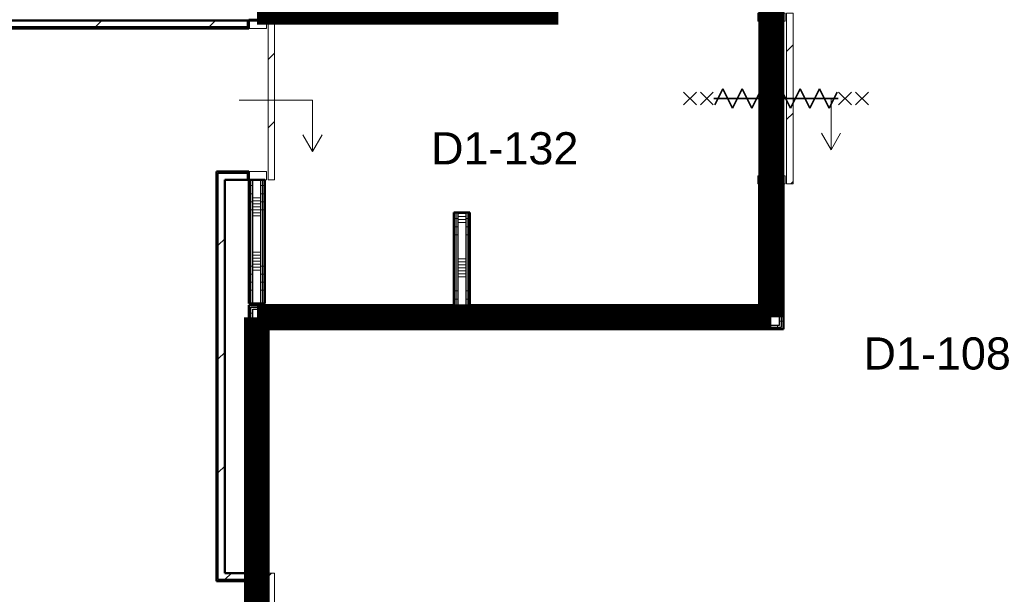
# Model space of a CAD drawing. Extents: x -2538 to 83400, y -8040 to 61900.
# Tile 47 of 105: x 39125 to 45249, y 27307 to 30880. Entities that reach past the tile are written whole.
import ezdxf

# ---------------------------------------------------------------- set-up
doc = ezdxf.new("R2010")
doc.units = 0
doc.header["$LTSCALE"] = 100
doc.linetypes.add('SCHEIDING_BRANDWEREND60', pattern=[3.2, 0.8, -1.6, 0.8])
for name, color, linetype, lineweight in [('00---0--FM-RUIMTENR', 7, 'Continuous', 18), ('BA20----_WANDEN', 14, 'Continuous', 50), ('BL$1A---_ALGEMEEN', 7, 'Continuous', 18), ('BL20----_WANDEN', 7, 'Continuous', 25), ('BL30----_BRANDSYMBOLEN', 14, 'Continuous', 35), ('BL30----_KOZIJNEN', 14, 'Continuous', 25), ('BL40----_BRANDWERENDESCHEIDING_60MIN', 84, 'SCHEIDING_BRANDWEREND60', 158)]:
    doc.layers.add(name, color=color, linetype=linetype, lineweight=lineweight)
doc.styles.add('Arial', font='arial.ttf', dxfattribs={"height": 200})
pattern_1 = [(180, (43875, 31355), (9e-13, -500), []), (180, (43875, 31405), (9e-13, -500), []), (180, (43875, 31455), (9e-13, -500), []), (180, (43875, 31505), (9e-13, -500), [])]
pattern_2 = [(90, (42337.5, 28955), (-500, -1e-12), []), (90, (42387.5, 28955), (-500, -1e-12), []), (90, (42437.5, 28955), (-500, -1e-12), []), (90, (42487.5, 28955), (-500, -1e-12), [])]
pattern_3 = [(0, (41825, 29192.5), (0, 500), []), (0, (41825, 29142.5), (0, 500), []), (0, (41825, 29092.5), (0, 500), []), (0, (41825, 29042.5), (0, 500), [])]
pattern_4 = [(45, (1253.4, 5927.3), (-353.5534, 353.5534), [])]
pattern_5 = [(180, (40650, 27455), (6e-13, -500), []), (180, (40650, 27505), (6e-13, -500), []), (180, (40650, 27555), (6e-13, -500), []), (180, (40650, 27605), (6e-13, -500), [])]
pattern_6 = [(180, (40650, 30197.5), (9e-13, -500), []), (180, (40650, 30247.5), (9e-13, -500), []), (180, (40650, 30297.5), (9e-13, -500), []), (180, (40650, 30347.5), (9e-13, -500), [])]

# ---------------------------------------------------------------- blocks, each defined once
blk = doc.blocks.new('32_DR_AMC_s_enkele schuifdeur_dt1 - 990x2160-V239-1')
at = {"layer": 'BL30----_KOZIJNEN', "lineweight": 18}
h = blk.add_hatch(dxfattribs=at)
h.set_pattern_fill('FP_1205', color=256, style=0, pattern_type=2)
h.set_pattern_definition([(135, (24777.68, -39346.6), (-212.132, -212.132), [])])
h.paths.add_polyline_path([(820, 110), (-170, 110), (-170, 70), (820, 70)], flags=0)
at = {"layer": 'BL$1A---_ALGEMEEN'}
for p, q in [((645, 346), (541.1, 406)), ((325, -109.9), (325, 346)), ((325, 346), (645, 346)), ((645, 346), (541.1, 286))]:
    blk.add_line(p, q, dxfattribs=at)
at = {"layer": 'BL30----_KOZIJNEN', "lineweight": 18}
for p, q in [((820, 110), (-170, 110)), ((-170, 110), (-170, 70)), ((-170, 70), (820, 70)), ((820, 70), (820, 110)), ((-120, 60), (-170, 60)), ((-170, 60), (-170, -60)), ((-120, -60), (-120, 60)), ((820, 60), (770, 60)), ((770, 60), (770, -60)), ((820, -60), (820, 60)), ((-170, -60), (-120, -60)), ((770, -60), (820, -60))]:
    blk.add_line(p, q, dxfattribs=at)
blk = doc.blocks.new('32_DR_AMC_s_enkele schuifdeur_dt1 - 1660x2160_wbdbo60-V247-1')
at = {"layer": 'BL30----_KOZIJNEN', "lineweight": 18}
h = blk.add_hatch(dxfattribs=at)
h.set_pattern_fill('FP_1219', color=256, style=0, pattern_type=2)
h.set_pattern_definition([(315, (-20355.68, 39346.6), (212.132, 212.132), [])])
h.paths.add_polyline_path([(-505, -110), (1155, -110), (1155, -70), (-505, -70)], flags=0)
at = {"layer": 'BL$1A---_ALGEMEEN'}
for p, q in [((325, 109.9), (325, -346)), ((645, -346), (541.1, -286)), ((325, -346), (645, -346)), ((645, -346), (541.1, -406))]:
    blk.add_line(p, q, dxfattribs=at)
at = {"layer": 'BL30----_BRANDSYMBOLEN'}
for p, q in [((285, 466.4), (365, 546.4)), ((365, 466.4), (285, 546.4)), ((285, 361.4), (365, 441.4)), ((365, 361.4), (285, 441.4)), ((365, 351.4), (265, 301.4)), ((325, -416.3), (325, 358.7)), ((325, -416.3), (325, 358.7)), ((265, 301.4), (385, 241.4)), ((385, 241.4), (265, 181.4)), ((265, 181.4), (385, 121.4)), ((385, 121.4), (265, 61.4)), ((265, 61.4), (385, 1.4)), ((385, 1.4), (265, -58.6)), ((265, -58.6), (385, -118.6)), ((385, -118.6), (265, -178.6)), ((265, -178.6), (385, -238.6)), ((385, -238.6), (265, -298.6)), ((265, -298.6), (385, -358.6)), ((385, -358.6), (285, -408.6)), ((365, -498.7), (285, -418.6)), ((285, -498.7), (365, -418.6)), ((285, -603.6), (365, -523.6)), ((365, -603.6), (285, -523.6))]:
    blk.add_line(p, q, dxfattribs=at)
at = {"layer": 'BL30----_KOZIJNEN', "lineweight": 18}
for p, q in [((-505, -60), (-505, 60)), ((-505, 60), (-455, 60)), ((-455, 60), (-455, -60)), ((1105, -60), (1105, 60)), ((1105, 60), (1155, 60)), ((1155, 60), (1155, -60)), ((-455, -60), (-505, -60)), ((1155, -60), (1105, -60)), ((-505, -70), (1155, -70)), ((-505, -110), (-505, -70)), ((1155, -110), (-505, -110)), ((1155, -70), (1155, -110))]:
    blk.add_line(p, q, dxfattribs=at)
blk = doc.blocks.new('32_DR_AMC_s_enkele schuifdeur_dt1 - 1060x2160_wbdbo60-V250-1')
at = {"layer": 'BL30----_KOZIJNEN', "lineweight": 18}
h = blk.add_hatch(dxfattribs=at)
h.set_pattern_fill('FP_1223', color=256, style=0, pattern_type=2)
h.set_pattern_definition([(135, (24787.68, -42546.6), (-212.132, -212.132), [])])
h.paths.add_polyline_path([(855, 135), (-205, 135), (-205, 95), (855, 95)], flags=0)
at = {"layer": 'BL$1A---_ALGEMEEN'}
for p, q in [((645, 371), (541.1, 431)), ((325, -84.9), (325, 371)), ((325, 371), (645, 371)), ((645, 371), (541.1, 311))]:
    blk.add_line(p, q, dxfattribs=at)
at = {"layer": 'BL30----_BRANDSYMBOLEN'}
for p, q in [((285, 603.6), (365, 523.6)), ((365, 603.6), (285, 523.6)), ((365, 498.7), (285, 418.6)), ((285, 498.7), (365, 418.6)), ((385, 358.6), (285, 408.6)), ((325, 416.3), (325, -358.7)), ((325, 416.3), (325, -358.7)), ((265, 298.6), (385, 358.6)), ((385, 238.6), (265, 298.6)), ((265, 178.6), (385, 238.6)), ((385, 118.6), (265, 178.6)), ((265, 58.6), (385, 118.6)), ((385, -1.4), (265, 58.6)), ((265, -61.4), (385, -1.4)), ((385, -121.4), (265, -61.4)), ((265, -181.4), (385, -121.4)), ((385, -241.4), (265, -181.4)), ((265, -301.4), (385, -241.4)), ((365, -351.4), (265, -301.4)), ((285, -361.4), (365, -441.4)), ((365, -361.4), (285, -441.4)), ((285, -466.4), (365, -546.4)), ((365, -466.4), (285, -546.4))]:
    blk.add_line(p, q, dxfattribs=at)
at = {"layer": 'BL30----_KOZIJNEN', "lineweight": 18}
for p, q in [((855, 135), (-205, 135)), ((-205, 135), (-205, 95)), ((855, 95), (855, 135)), ((-205, 95), (855, 95)), ((-155, 85), (-205, 85)), ((-205, 85), (-205, -85)), ((-155, -85), (-155, 85)), ((855, 85), (805, 85)), ((805, 85), (805, -85)), ((855, -85), (855, 85)), ((-205, -85), (-155, -85)), ((805, -85), (855, -85))]:
    blk.add_line(p, q, dxfattribs=at)

msp = doc.modelspace()

# ---------------------------------------------------------------- hatches: boundary and pattern name
at = {"layer": 'BA20----_WANDEN', "lineweight": 18}
h = msp.add_hatch(dxfattribs=at)
h.set_pattern_fill('FP_921', color=256, angle=90, style=0, pattern_type=2)
h.set_pattern_definition(pattern_1)
h.paths.add_polyline_path([(43850, 28967.5), (43862.5, 28967.5), (43862.5, 29860), (43850, 29860), (43850, 28980)], flags=0)
h.paths.add_polyline_path([(43862.5, 30920), (43862.5, 33480), (43850, 33480), (43850, 30920)], flags=0)
h = msp.add_hatch(dxfattribs=at)
h.set_pattern_fill('FP_921', color=256, angle=90, style=0, pattern_type=2)
h.set_pattern_definition(pattern_1)
h.paths.add_polyline_path([(43875, 28955), (43875, 29860), (43862.5, 29860), (43862.5, 28955)], flags=0)
h.paths.add_polyline_path([(43875, 30920), (43875, 33492.5), (43862.5, 33492.5), (43862.5, 30920)], flags=0)
h = msp.add_hatch(dxfattribs=at)
h.set_pattern_fill('FP_922', color=256, angle=90, style=0, pattern_type=2)
h.set_pattern_definition([(180, (43875, 31155), (6e-13, -337.5), []), (180, (43875, 31173.75), (6e-13, -337.5), []), (180, (43875, 31192.5), (6e-13, -337.5), []), (180, (43875, 31211.25), (6e-13, -337.5), []), (180, (43875, 31230), (6e-13, -337.5), []), (180, (43875, 31248.75), (6e-13, -337.5), []), (180, (43875, 31267.5), (6e-13, -337.5), [])])
h.paths.add_polyline_path([(43850, 28980), (43850, 29860), (43750, 29860), (43750, 28980)], flags=0)
h.paths.add_polyline_path([(43750, 30920), (43850, 30920), (43850, 33380), (43750, 33380), (43750, 30982)], flags=0)
h = msp.add_hatch(dxfattribs=at)
h.set_pattern_fill('FP_921', color=256, angle=90, style=0, pattern_type=2)
h.set_pattern_definition(pattern_1)
h.paths.add_polyline_path([(43737.5, 29092.5), (43737.5, 29860), (43725, 29860), (43725, 29092.5)], flags=0)
h.paths.add_polyline_path([(43725, 30920), (43737.5, 30920), (43737.5, 31492.5), (43725, 31492.5), (43725, 30982)], flags=0)
h.paths.add_polyline_path([(43725, 31567.5), (43737.5, 31567.5), (43737.5, 33355), (43725, 33355), (43725, 31580)], flags=0)
h = msp.add_hatch(dxfattribs=at)
h.set_pattern_fill('FP_921', color=256, angle=90, style=0, pattern_type=2)
h.set_pattern_definition(pattern_1)
h.paths.add_polyline_path([(43750, 29080), (43750, 29860), (43737.5, 29860), (43737.5, 29080)], flags=0)
h.paths.add_polyline_path([(43737.5, 30920), (43750, 30920), (43750, 31505), (43737.5, 31505), (43737.5, 30982)], flags=0)
h.paths.add_polyline_path([(43737.5, 31555), (43750, 31555), (43750, 33367.5), (43737.5, 33367.5), (43737.5, 31567.5)], flags=0)
h = msp.add_hatch(dxfattribs=at)
h.set_pattern_fill('FP_44', color=256, style=0, pattern_type=2)
h.set_pattern_definition(pattern_4)
h.paths.add_polyline_path([(40550, 30835), (40550, 30875), (37533.4, 30875), (37533.4, 30835), (40405, 30835)], flags=0)
h = msp.add_hatch(dxfattribs=at)
h.set_pattern_fill('FP_1338', color=256, angle=90, style=0, pattern_type=2)
h.set_pattern_definition(pattern_6)
h.paths.add_polyline_path([(40550, 29115), (40562.5, 29115), (40562.5, 29885), (40550, 29885), (40550, 29866.1)], flags=0)
h.paths.add_polyline_path([(40562.5, 30875), (40562.5, 30880), (40550, 30880), (40550, 30875)], flags=0)
h = msp.add_hatch(dxfattribs=at)
h.set_pattern_fill('FP_1338', color=256, angle=90, style=0, pattern_type=2)
h.set_pattern_definition(pattern_6)
h.paths.add_polyline_path([(40575, 29115), (40575, 29885), (40562.5, 29885), (40562.5, 29115)], flags=0)
h.paths.add_polyline_path([(40562.5, 30875), (40575, 30875), (40575, 30880), (40562.5, 30880)], flags=0)
h = msp.add_hatch(dxfattribs=at)
h.set_pattern_fill('FP_1339', color=256, angle=90, style=0, pattern_type=2)
h.set_pattern_definition([(180, (40650, 29997.5), (6e-13, -337.5), []), (180, (40650, 30016.25), (6e-13, -337.5), []), (180, (40650, 30035), (6e-13, -337.5), []), (180, (40650, 30053.75), (6e-13, -337.5), []), (180, (40650, 30072.5), (6e-13, -337.5), []), (180, (40650, 30091.25), (6e-13, -337.5), []), (180, (40650, 30110), (6e-13, -337.5), [])])
h.paths.add_polyline_path([(40625, 29115), (40625, 29885), (40575, 29885), (40575, 29115)], flags=0)
h.paths.add_polyline_path([(40575, 30875), (40625, 30875), (40625, 30880), (40575, 30880)], flags=0)
h = msp.add_hatch(dxfattribs=at)
h.set_pattern_fill('FP_1338', color=256, angle=90, style=0, pattern_type=2)
h.set_pattern_definition(pattern_6)
h.paths.add_polyline_path([(40637.5, 29115), (40637.5, 29885), (40625, 29885), (40625, 29115)], flags=0)
h.paths.add_polyline_path([(40637.5, 30875), (40637.5, 30880), (40625, 30880), (40625, 30875)], flags=0)
h = msp.add_hatch(dxfattribs=at)
h.set_pattern_fill('FP_1338', color=256, angle=90, style=0, pattern_type=2)
h.set_pattern_definition(pattern_6)
h.paths.add_polyline_path([(40650, 29115), (40650, 29885), (40637.5, 29885), (40637.5, 29115)], flags=0)
h.paths.add_polyline_path([(40650, 30875), (40650, 30880), (40637.5, 30880), (40637.5, 30875)], flags=0)
h = msp.add_hatch(dxfattribs=at)
h.set_pattern_fill('FP_44', color=256, style=0, pattern_type=2)
h.set_pattern_definition(pattern_4)
h.paths.add_polyline_path([(40550, 30825), (40550, 30835), (37493.4, 30835), (37493.4, 30825), (40405, 30825)], flags=0)
h = msp.add_hatch(dxfattribs=at)
h.set_pattern_fill('FP_44', color=256, style=0, pattern_type=2)
h.set_pattern_definition(pattern_4)
h.paths.add_polyline_path([(40360, 27388), (40360, 29925), (40350, 29925), (40350, 27388)], flags=0)
h = msp.add_hatch(dxfattribs=at)
h.set_pattern_fill('FP_44', color=256, style=0, pattern_type=2)
h.set_pattern_definition(pattern_4)
h.paths.add_polyline_path([(40400, 27398), (40400, 29885), (40360, 29885), (40360, 27398)], flags=0)
h = msp.add_hatch(dxfattribs=at)
h.set_pattern_fill('FP_965', color=256, angle=90, style=0, pattern_type=2)
h.set_pattern_definition(pattern_3)
h.paths.add_polyline_path([(41837.5, 29105), (41837.5, 29680), (41825, 29680), (41825, 29105)], flags=0)
h = msp.add_hatch(dxfattribs=at)
h.set_pattern_fill('FP_965', color=256, angle=90, style=0, pattern_type=2)
h.set_pattern_definition(pattern_3)
h.paths.add_polyline_path([(41850, 29092.5), (41850, 29680), (41837.5, 29680), (41837.5, 29092.5)], flags=0)
h = msp.add_hatch(dxfattribs=at)
h.set_pattern_fill('FP_966', color=256, angle=90, style=0, pattern_type=2)
h.set_pattern_definition([(0, (41825, 29392.5), (0, 337.5), []), (0, (41825, 29373.75), (0, 337.5), []), (0, (41825, 29355), (0, 337.5), []), (0, (41825, 29336.25), (0, 337.5), []), (0, (41825, 29317.5), (0, 337.5), []), (0, (41825, 29298.75), (0, 337.5), []), (0, (41825, 29280), (0, 337.5), [])])
h.paths.add_polyline_path([(41900, 29080), (41900, 29680), (41850, 29680), (41850, 29080)], flags=0)
h = msp.add_hatch(dxfattribs=at)
h.set_pattern_fill('FP_965', color=256, angle=90, style=0, pattern_type=2)
h.set_pattern_definition(pattern_3)
h.paths.add_polyline_path([(41900, 29092.5), (41912.5, 29092.5), (41912.5, 29680), (41900, 29680), (41900, 29105)], flags=0)
h = msp.add_hatch(dxfattribs=at)
h.set_pattern_fill('FP_965', color=256, angle=90, style=0, pattern_type=2)
h.set_pattern_definition(pattern_3)
h.paths.add_polyline_path([(41925, 29105), (41925, 29680), (41912.5, 29680), (41912.5, 29105)], flags=0)
h = msp.add_hatch(dxfattribs=at)
h.set_pattern_fill('FP_923', color=256, angle=90, style=0, pattern_type=2)
h.set_pattern_definition(pattern_2)
h.paths.add_polyline_path([(43725, 29092.5), (43725, 29105), (41912.5, 29105), (41912.5, 29092.5), (43215.1, 29092.5)], flags=0)
h.paths.add_polyline_path([(40562.5, 29092.5), (41837.5, 29092.5), (41837.5, 29105), (40550, 29105), (40550, 29092.5)], flags=0)
h = msp.add_hatch(dxfattribs=at)
h.set_pattern_fill('FP_1332', color=256, angle=90, style=0, pattern_type=2)
h.set_pattern_definition(pattern_5)
h.paths.add_polyline_path([(40550, 25555), (40562.5, 25555), (40562.5, 25778), (40550, 25778), (40550, 25681.6)], flags=0)
h.paths.add_polyline_path([(40550, 27438), (40562.5, 27438), (40562.5, 29092.5), (40550, 29092.5), (40550, 28750.2)], flags=0)
h = msp.add_hatch(dxfattribs=at)
h.set_pattern_fill('FP_923', color=256, angle=90, style=0, pattern_type=2)
h.set_pattern_definition(pattern_2)
h.paths.add_polyline_path([(43725, 29080), (43737.5, 29080), (43737.5, 29092.5), (41900, 29092.5), (41900, 29080), (43215.1, 29080)], flags=0)
h.paths.add_polyline_path([(41810, 29080), (41850, 29080), (41850, 29092.5), (40562.5, 29092.5), (40562.5, 29080), (40575, 29080)], flags=0)
h = msp.add_hatch(dxfattribs=at)
h.set_pattern_fill('FP_1332', color=256, angle=90, style=0, pattern_type=2)
h.set_pattern_definition(pattern_5)
h.paths.add_polyline_path([(40562.5, 25567.5), (40575, 25567.5), (40575, 25778), (40562.5, 25778), (40562.5, 25681.6)], flags=0)
h.paths.add_polyline_path([(40575, 27438), (40575, 29080), (40562.5, 29080), (40562.5, 27438)], flags=0)
h = msp.add_hatch(dxfattribs=at)
h.set_pattern_fill('FP_924', color=256, angle=90, style=0, pattern_type=2)
h.set_pattern_definition([(90, (42137.5, 28955), (-337.5, -9e-13), []), (90, (42156.25, 28955), (-337.5, -9e-13), []), (90, (42175, 28955), (-337.5, -9e-13), []), (90, (42193.75, 28955), (-337.5, -9e-13), []), (90, (42212.5, 28955), (-337.5, -9e-13), []), (90, (42231.25, 28955), (-337.5, -9e-13), []), (90, (42250, 28955), (-337.5, -9e-13), [])])
h.paths.add_polyline_path([(43725, 28980), (43750, 28980), (43750, 29080), (40575, 29080), (40575, 28980), (43215.1, 28980)], flags=0)
h = msp.add_hatch(dxfattribs=at)
h.set_pattern_fill('FP_1333', color=256, angle=90, style=0, pattern_type=2)
h.set_pattern_definition([(180, (40650, 27255), (4e-13, -337.5), []), (180, (40650, 27273.75), (4e-13, -337.5), []), (180, (40650, 27292.5), (4e-13, -337.5), []), (180, (40650, 27311.25), (4e-13, -337.5), []), (180, (40650, 27330), (4e-13, -337.5), []), (180, (40650, 27348.75), (4e-13, -337.5), []), (180, (40650, 27367.5), (4e-13, -337.5), [])])
h.paths.add_polyline_path([(40575, 25580), (40625, 25580), (40625, 25778), (40575, 25778), (40575, 25681.6)], flags=0)
h.paths.add_polyline_path([(40575, 27438), (40625, 27438), (40625, 28980), (40575, 28980), (40575, 28750.2)], flags=0)
h = msp.add_hatch(dxfattribs=at)
h.set_pattern_fill('FP_923', color=256, angle=90, style=0, pattern_type=2)
h.set_pattern_definition(pattern_2)
h.paths.add_polyline_path([(43725, 28967.5), (43850, 28967.5), (43850, 28980), (40625, 28980), (40625, 28967.5), (43215.1, 28967.5)], flags=0)
h = msp.add_hatch(dxfattribs=at)
h.set_pattern_fill('FP_1332', color=256, angle=90, style=0, pattern_type=2)
h.set_pattern_definition(pattern_5)
h.paths.add_polyline_path([(40637.5, 25680), (40637.5, 25778), (40625, 25778), (40625, 25680)], flags=0)
h.paths.add_polyline_path([(40625, 27438), (40637.5, 27438), (40637.5, 28967.5), (40625, 28967.5), (40625, 28750.2)], flags=0)
h = msp.add_hatch(dxfattribs=at)
h.set_pattern_fill('FP_923', color=256, angle=90, style=0, pattern_type=2)
h.set_pattern_definition(pattern_2)
h.paths.add_polyline_path([(43725, 28955), (43862.5, 28955), (43862.5, 28967.5), (40637.5, 28967.5), (40637.5, 28955), (43215.1, 28955)], flags=0)
h = msp.add_hatch(dxfattribs=at)
h.set_pattern_fill('FP_1332', color=256, angle=90, style=0, pattern_type=2)
h.set_pattern_definition(pattern_5)
h.paths.add_polyline_path([(40650, 25692.5), (40650, 25778), (40637.5, 25778), (40637.5, 25692.5)], flags=0)
h.paths.add_polyline_path([(40650, 27438), (40650, 28955), (40637.5, 28955), (40637.5, 27438)], flags=0)
h = msp.add_hatch(dxfattribs=at)
h.set_pattern_fill('FP_44', color=256, style=0, pattern_type=2)
h.set_pattern_definition(pattern_4)
h.paths.add_polyline_path([(40400, 27398), (40550, 27398), (40550, 27438), (40400, 27438)], flags=0)
h = msp.add_hatch(dxfattribs=at)
h.set_pattern_fill('FP_44', color=256, style=0, pattern_type=2)
h.set_pattern_definition(pattern_4)
h.paths.add_polyline_path([(40360, 27388), (40550, 27388), (40550, 27398), (40360, 27398)], flags=0)

# ---------------------------------------------------------------- linework, layer by layer
at = {"layer": 'BL20----_WANDEN', "lineweight": 50}
for p, q in [((40650, 30875), (37533.4, 30875)), ((40550, 30825), (40550, 30880)), ((40650, 30880), (40550, 30880)), ((40650, 30875), (40650, 30880)), ((37483.4, 30825), (40550, 30825)), ((40550, 29935), (40350, 29935)), ((40350, 29935), (40350, 27388)), ((40400, 29885), (40650, 29885)), ((40400, 27438), (40400, 29885)), ((40550, 29935), (40550, 29115)), ((40650, 29115), (40650, 29885)), ((43725, 29860), (43725, 29105)), ((43875, 29860), (43725, 29860)), ((43875, 28955), (43875, 29860)), ((41925, 29680), (41825, 29680)), ((41825, 29680), (41825, 29105)), ((41925, 29105), (41925, 29680)), ((40550, 29115), (40650, 29115)), ((41825, 29105), (40550, 29105)), ((40550, 29105), (40550, 27388)), ((43725, 29105), (41925, 29105)), ((40650, 28955), (43875, 28955)), ((40650, 27438), (40650, 28955)), ((40550, 27438), (40400, 27438)), ((40550, 27438), (40650, 27438)), ((40350, 27388), (40550, 27388))]:
    msp.add_line(p, q, dxfattribs=at)
at = {"layer": 'BL20----_WANDEN'}
for p, q in [((40562.5, 30875), (40562.5, 30880)), ((40575, 30875), (40575, 30880)), ((40625, 30875), (40625, 30880)), ((40637.5, 30875), (40637.5, 30880)), ((40550, 30835), (37493.4, 30835)), ((40360, 29925), (40550, 29925)), ((40360, 27398), (40360, 29925)), ((40562.5, 29115), (40562.5, 29885)), ((40575, 29115), (40575, 29885)), ((40625, 29115), (40625, 29885)), ((40637.5, 29115), (40637.5, 29885)), ((43737.5, 29092.5), (43737.5, 29860)), ((43750, 29080), (43750, 29860)), ((43850, 28980), (43850, 29860)), ((43862.5, 28967.5), (43862.5, 29860)), ((41837.5, 29680), (41837.5, 29092.5)), ((41850, 29680), (41850, 29080)), ((41900, 29680), (41900, 29080)), ((41912.5, 29680), (41912.5, 29092.5)), ((40562.5, 29092.5), (41837.5, 29092.5)), ((40562.5, 27438), (40562.5, 29092.5)), ((41912.5, 29092.5), (43737.5, 29092.5)), ((40575, 29080), (43750, 29080)), ((40575, 27438), (40575, 29080)), ((40625, 28980), (43850, 28980)), ((40625, 27438), (40625, 28980)), ((40637.5, 28967.5), (43862.5, 28967.5)), ((40637.5, 27438), (40637.5, 28967.5)), ((40550, 27398), (40360, 27398))]:
    msp.add_line(p, q, dxfattribs=at)
at = {"layer": 'BL40----_BRANDWERENDESCHEIDING_60MIN', "const_width": 160}
for points in [[(43800, 33430), (43800, 29030)], [(42475, 30930), (42475, 31530)], [(40600, 31200), (40600, 30930)], [(40600, 30930), (42475, 30930)], [(40600, 29030), (40600, 25630)], [(43800, 29030), (40600, 29030)]]:
    msp.add_lwpolyline(points, dxfattribs=at)

# ---------------------------------------------------------------- block references
at = {"layer": 'BL30----_KOZIJNEN'}
for name, p, rotation in [('32_DR_AMC_s_enkele schuifdeur_dt1 - 990x2160-V239-1', (40600, 30705), 269.9999999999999), ('32_DR_AMC_s_enkele schuifdeur_dt1 - 1060x2160_wbdbo60-V250-1', (43800, 30715), 269.9999999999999), ('32_DR_AMC_s_enkele schuifdeur_dt1 - 1660x2160_wbdbo60-V247-1', (40600, 26283), 89.99999999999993)]:
    msp.add_blockref(name, p, dxfattribs=dict(at, rotation=rotation))

# ---------------------------------------------------------------- texts
at = {"layer": '00---0--FM-RUIMTENR', "char_height": 200, "width": 1130.379, "attachment_point": 1, "style": 'Arial'}
for s, insert in [('D1-132', (41683.6, 30180.2)), ('D1-108', (44373.3, 28904.3))]:
    msp.add_mtext(s, dxfattribs=dict(at, insert=insert))

doc.saveas('drawing.dxf')
